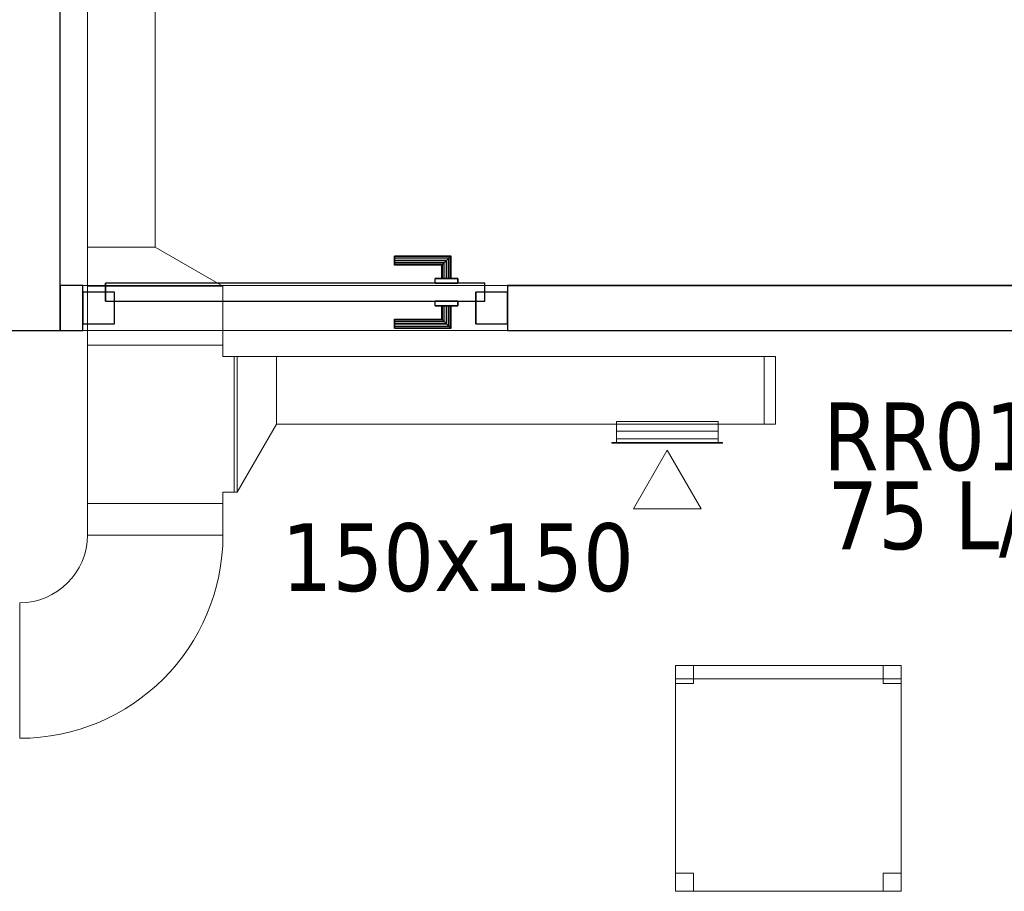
# Model space of a CAD drawing. Header units: metres. Extents: x 397.7 to 427.5, y 12.7 to 28.4.
# Tile 138 of 142: x 421.4 to 423.6, y 23 to 24.9. Entities that reach past the tile are written whole.
import ezdxf

# ---------------------------------------------------------------- set-up
doc = ezdxf.new("R2010")
doc.units = ezdxf.units.M
doc.layers.add('01_CARPINTERIA', color=5, linetype='Continuous', lineweight=25, true_color=0x0000ff)
for name, color, linetype, lineweight in [('02_MOBILIARIO', 7, 'Continuous', 18), ('A-DETL-____-MBND', 7, 'Continuous', 18), ('A-GENM-____-OTLN', 7, 'Continuous', 18), ('A-WALL-____-MCUT', 7, 'Continuous', 25), ('A-WALL-____-OTLN', 7, 'Continuous', 25), ('M-HVAC-CDFF-IDEN', 7, 'Continuous', 30), ('M-HVAC-CDFF-OTLN', 7, 'Continuous', 18), ('M-HVAC-DUCT-IDEN', 7, 'Continuous', 30), ('M-HVAC-DUCT-OTLN', 7, 'Continuous', 18)]:
    doc.layers.add(name, color=color, linetype=linetype, lineweight=lineweight)
doc.styles.add('Tahoma_2', font='tahoma.ttf', dxfattribs={"height": 0.15})

# ---------------------------------------------------------------- blocks, each defined once
blk = doc.blocks.new('Family - Mampara P2-152826-05_CLI_AIRE_P2')
at = {"layer": 'A-WALL-____-MCUT', "color": 253, "true_color": 0xaaaaaa}
for p, q in [((3.5363, 0.1), (0.0207, 0.1)), ((3.5363, 0), (3.5363, 0.1)), ((4.4763, 0.1), (4.4763, 0)), ((4.5263, 0.1), (4.4763, 0.1)), ((4.5263, 0), (4.5263, 0.1)), ((0, 0), (3.5363, 0)), ((4.4763, 0), (4.5263, 0))]:
    blk.add_line(p, q, dxfattribs=at)
at = {"layer": 'A-WALL-____-OTLN', "color": 253, "true_color": 0xaaaaaa}
for p, q in [((3.5363, 0.1), (0.0207, 0.1)), ((3.5363, 0), (3.5363, 0.1)), ((4.5263, 0.1), (4.4763, 0.1)), ((4.4763, 0.1), (4.4763, 0)), ((4.5263, 0), (4.5263, 0.1)), ((3.5363, 0), (0, 0)), ((4.4763, 0), (4.5263, 0))]:
    blk.add_line(p, q, dxfattribs=at)
at = {"layer": 'A-WALL-____-OTLN', "color": 253, "lineweight": 18, "true_color": 0xaaaaaa}
blk.add_line((0, 0), (4.5263, 0), dxfattribs=at)
blk = doc.blocks.new('Family - Vano puerta-152828-05_CLI_AIRE_P2')
at = {"layer": 'A-GENM-____-OTLN', "color": 253, "true_color": 0xaaaaaa}
for p, q in [((422.497, 24.3048), (421.557, 24.3048)), ((421.557, 24.3048), (421.557, 24.2048)), ((421.557, 24.3048), (422.497, 24.3048)), ((421.557, 24.2048), (421.557, 24.3048)), ((422.497, 24.2048), (422.497, 24.3048)), ((422.497, 24.2048), (422.497, 24.3048)), ((421.557, 24.2048), (422.497, 24.2048)), ((422.497, 24.2048), (421.557, 24.2048))]:
    blk.add_line(p, q, dxfattribs=at)
blk = doc.blocks.new('Family - Cadira d_Oficina_P2-152952-05_CLI_AIRE_P2')
at = {"layer": 'A-DETL-____-MBND', "color": 253, "true_color": 0xaaaaaa}
for p, q in [((0, 0), (0, 0.5)), ((0, 0.5), (0.5, 0.5)), ((0.5, 0.5), (0, 0.5)), ((0, 0.5), (0, 0)), ((0, 0.47), (0, 0.5)), ((0, 0.5), (0.5, 0.5)), ((0.5, 0.5), (0, 0.5)), ((0, 0.5), (0, 0.47)), ((0, 0.46), (0, 0.5)), ((0, 0.5), (0.04, 0.5)), ((0.04, 0.5), (0, 0.5)), ((0, 0.5), (0, 0.46)), ((0.04, 0.5), (0.04, 0.46)), ((0.04, 0.46), (0.04, 0.5)), ((0.46, 0.46), (0.46, 0.5)), ((0.46, 0.5), (0.5, 0.5)), ((0.5, 0.5), (0.46, 0.5)), ((0.46, 0.5), (0.46, 0.46)), ((0.5, 0.5), (0.5, 0)), ((0.5, 0), (0.5, 0.5)), ((0.5, 0.5), (0.5, 0.46)), ((0.5, 0.46), (0.5, 0.5)), ((0.5, 0.5), (0.5, 0.47)), ((0.5, 0.47), (0.5, 0.5)), ((0.5, 0.47), (0, 0.47)), ((0, 0.47), (0.5, 0.47)), ((0.04, 0.46), (0, 0.46)), ((0, 0.46), (0.04, 0.46)), ((0.5, 0.46), (0.46, 0.46)), ((0.46, 0.46), (0.5, 0.46)), ((0, 0), (0, 0.04)), ((0, 0.04), (0.04, 0.04)), ((0.04, 0.04), (0, 0.04)), ((0, 0.04), (0, 0)), ((0.04, 0.04), (0.04, 0)), ((0.04, 0), (0.04, 0.04)), ((0.46, 0), (0.46, 0.04)), ((0.46, 0.04), (0.5, 0.04)), ((0.5, 0.04), (0.46, 0.04)), ((0.46, 0.04), (0.46, 0)), ((0.5, 0.04), (0.5, 0)), ((0.5, 0), (0.5, 0.04)), ((0.04, 0), (0, 0)), ((0, 0), (0.04, 0)), ((0.5, 0), (0, 0)), ((0.5, 0), (0.46, 0)), ((0.46, 0), (0.5, 0)), ((0, 0), (0.5, 0))]:
    blk.add_line(p, q, dxfattribs=at)
blk = doc.blocks.new('Family - Evans P2-153044-05_CLI_AIRE_P2')
at = {"layer": 'A-WALL-____-MCUT', "color": 253, "true_color": 0xaaaaaa}
for p, q in [((3.8635, 0.17), (0, 0.17)), ((0, 0.17), (0, 0)), ((3.8635, 0), (3.8635, 0.17)), ((0, 0), (3.8635, 0))]:
    blk.add_line(p, q, dxfattribs=at)
at = {"layer": 'A-WALL-____-OTLN', "color": 253, "true_color": 0xaaaaaa}
for p, q in [((3.8635, 0.17), (0, 0.17)), ((0, 0.17), (0, 0)), ((3.8635, 0), (3.8635, 0.17)), ((0, 0), (3.8635, 0))]:
    blk.add_line(p, q, dxfattribs=at)
at = {"layer": 'A-WALL-____-OTLN', "color": 253, "lineweight": 18, "true_color": 0xaaaaaa}
blk.add_line((0, 0), (3.8635, 0), dxfattribs=at)
blk = doc.blocks.new('Family - LONDR55-XX_ZZ-ARQ-CAA-M3D-Londres55-153065-05_CLI_AIRE_P2')
at = {"layer": '01_CARPINTERIA', "color": 161, "true_color": 0xaaaaff}
for p, q in [((0.69, 0.1487), (0.69, 0.15)), ((0.69, 0.15), (0.69, 0.1487)), ((0.815, 0.15), (0.69, 0.15)), ((0.69, 0.145), (0.69, 0.1487)), ((0.69, 0.1487), (0.69, 0.145)), ((0.8137, 0.1487), (0.69, 0.1487)), ((0.8137, 0.1487), (0.69, 0.1487)), ((0.69, 0.14), (0.69, 0.145)), ((0.69, 0.145), (0.69, 0.14)), ((0.81, 0.145), (0.69, 0.145)), ((0.81, 0.145), (0.69, 0.145)), ((0.69, 0.135), (0.69, 0.14)), ((0.69, 0.14), (0.69, 0.135)), ((0.69, 0.14), (0.805, 0.14)), ((0.805, 0.14), (0.69, 0.14)), ((0.69, 0.135), (0.69, 0.1313)), ((0.69, 0.1313), (0.69, 0.135)), ((0.8, 0.135), (0.69, 0.135)), ((0.8, 0.135), (0.69, 0.135)), ((0.69, 0.1313), (0.69, 0.13)), ((0.69, 0.13), (0.69, 0.1313)), ((0.7963, 0.1313), (0.69, 0.1313)), ((0.7963, 0.1313), (0.69, 0.1313)), ((0.795, 0.13), (0.7963, 0.1313)), ((0.7963, 0.1313), (0.795, 0.13)), ((0.7963, 0.1313), (0.8, 0.135)), ((0.8, 0.135), (0.7963, 0.1313)), ((0.7963, 0.1), (0.7963, 0.1313)), ((0.7963, 0.1), (0.7963, 0.1313)), ((0.8, 0.135), (0.805, 0.14)), ((0.805, 0.14), (0.8, 0.135)), ((0.8, 0.1), (0.8, 0.135)), ((0.8, 0.1), (0.8, 0.135)), ((0.81, 0.145), (0.805, 0.14)), ((0.805, 0.14), (0.81, 0.145)), ((0.805, 0.14), (0.805, 0.1)), ((0.805, 0.1), (0.805, 0.14)), ((0.8137, 0.1487), (0.81, 0.145)), ((0.81, 0.145), (0.8137, 0.1487)), ((0.81, 0.1), (0.81, 0.145)), ((0.81, 0.1), (0.81, 0.145)), ((0.815, 0.15), (0.8137, 0.1487)), ((0.8137, 0.1487), (0.815, 0.15)), ((0.8137, 0.1), (0.8137, 0.1487)), ((0.8137, 0.1), (0.8137, 0.1487)), ((0.815, 0.1), (0.815, 0.15)), ((0.795, 0.13), (0.69, 0.13)), ((0.795, 0.1), (0.795, 0.13)), ((0.89, 0.09), (0.05, 0.09)), ((0.05, 0.09), (0.05, 0.05)), ((0.89, 0.09), (0.05, 0.09)), ((0.05, 0.05), (0.05, 0.09)), ((0.83, 0.1), (0.78, 0.1)), ((0.78, 0.1), (0.83, 0.1)), ((0.78, 0.09), (0.78, 0.1)), ((0.78, 0.09), (0.78, 0.1)), ((0.83, 0.09), (0.78, 0.09)), ((0.78, 0.09), (0.83, 0.09)), ((0.7963, 0.1), (0.795, 0.1)), ((0.795, 0.1), (0.7963, 0.1)), ((0.8, 0.1), (0.7963, 0.1)), ((0.7963, 0.1), (0.8, 0.1)), ((0.805, 0.1), (0.8, 0.1)), ((0.8, 0.1), (0.805, 0.1)), ((0.81, 0.1), (0.805, 0.1)), ((0.805, 0.1), (0.81, 0.1)), ((0.81, 0.1), (0.8137, 0.1)), ((0.8137, 0.1), (0.81, 0.1)), ((0.8137, 0.1), (0.815, 0.1)), ((0.815, 0.1), (0.8137, 0.1)), ((0.83, 0.09), (0.83, 0.1)), ((0.83, 0.1), (0.83, 0.09)), ((0.89, 0.05), (0.89, 0.09)), ((0.89, 0.05), (0.89, 0.09)), ((0.07, 0.07), (0, 0.07)), ((0, 0.07), (0, 0)), ((0.07, 0.07), (0, 0.07)), ((0, 0), (0, 0.07)), ((0.07, 0), (0.07, 0.07)), ((0.07, 0), (0.07, 0.07)), ((0.94, 0.07), (0.87, 0.07)), ((0.87, 0.07), (0.87, 0)), ((0.94, 0.07), (0.87, 0.07)), ((0.87, 0), (0.87, 0.07)), ((0.94, 0), (0.94, 0.07)), ((0.94, 0), (0.94, 0.07)), ((0.05, 0.05), (0.89, 0.05)), ((0.05, 0.05), (0.89, 0.05)), ((0.78, 0.05), (0.83, 0.05)), ((0.83, 0.05), (0.78, 0.05)), ((0.78, 0.04), (0.78, 0.05)), ((0.78, 0.04), (0.78, 0.05)), ((0.83, 0.04), (0.83, 0.05)), ((0.83, 0.05), (0.83, 0.04)), ((0.78, 0.04), (0.83, 0.04)), ((0.83, 0.04), (0.78, 0.04)), ((0.7963, 0.04), (0.795, 0.04)), ((0.795, 0.04), (0.7963, 0.04)), ((0.795, 0.01), (0.795, 0.04)), ((0.8, 0.04), (0.7963, 0.04)), ((0.7963, 0.04), (0.8, 0.04)), ((0.7963, 0.0087), (0.7963, 0.04)), ((0.7963, 0.0087), (0.7963, 0.04)), ((0.8, 0.04), (0.805, 0.04)), ((0.805, 0.04), (0.8, 0.04)), ((0.8, 0.005), (0.8, 0.04)), ((0.8, 0.005), (0.8, 0.04)), ((0.805, 0.04), (0.81, 0.04)), ((0.81, 0.04), (0.805, 0.04)), ((0.805, 0.04), (0.805, 0)), ((0.805, 0), (0.805, 0.04)), ((0.81, 0.04), (0.8137, 0.04)), ((0.8137, 0.04), (0.81, 0.04)), ((0.81, -0.005), (0.81, 0.04)), ((0.81, -0.005), (0.81, 0.04)), ((0.8137, 0.04), (0.815, 0.04)), ((0.815, 0.04), (0.8137, 0.04)), ((0.8137, -0.0087), (0.8137, 0.04)), ((0.8137, -0.0087), (0.8137, 0.04)), ((0.815, -0.01), (0.815, 0.04)), ((0, 0), (0.07, 0)), ((0, 0), (0.07, 0)), ((0.69, 0.0087), (0.69, 0.01)), ((0.69, 0.01), (0.69, 0.0087)), ((0.69, 0.01), (0.795, 0.01)), ((0.69, 0.005), (0.69, 0.0087)), ((0.69, 0.0087), (0.69, 0.005)), ((0.69, 0.0087), (0.7963, 0.0087)), ((0.69, 0.0087), (0.7963, 0.0087)), ((0.69, 0), (0.69, 0.005)), ((0.69, 0.005), (0.69, 0)), ((0.69, 0.005), (0.8, 0.005)), ((0.69, 0.005), (0.8, 0.005)), ((0.69, -0.005), (0.69, 0)), ((0.69, 0), (0.69, -0.005)), ((0.805, 0), (0.69, 0)), ((0.69, 0), (0.805, 0)), ((0.7963, 0.0087), (0.795, 0.01)), ((0.795, 0.01), (0.7963, 0.0087)), ((0.8, 0.005), (0.7963, 0.0087)), ((0.7963, 0.0087), (0.8, 0.005)), ((0.805, 0), (0.8, 0.005)), ((0.8, 0.005), (0.805, 0)), ((0.805, 0), (0.81, -0.005)), ((0.87, 0), (0.94, 0)), ((0.87, 0), (0.94, 0)), ((0.69, -0.005), (0.69, -0.0087)), ((0.69, -0.0087), (0.69, -0.005)), ((0.69, -0.005), (0.81, -0.005)), ((0.69, -0.005), (0.81, -0.005)), ((0.69, -0.0087), (0.69, -0.01)), ((0.69, -0.01), (0.69, -0.0087)), ((0.69, -0.0087), (0.8137, -0.0087)), ((0.69, -0.0087), (0.8137, -0.0087)), ((0.69, -0.01), (0.815, -0.01)), ((0.81, -0.005), (0.805, 0)), ((0.81, -0.005), (0.8137, -0.0087)), ((0.8137, -0.0087), (0.81, -0.005)), ((0.8137, -0.0087), (0.815, -0.01)), ((0.815, -0.01), (0.8137, -0.0087))]:
    blk.add_line(p, q, dxfattribs=at)
blk = doc.blocks.new('Family - Porta P2-153066-05_CLI_AIRE_P2')
blk.add_blockref('Family - LONDR55-XX_ZZ-ARQ-CAA-M3D-Londres55-153065-05_CLI_AIRE_P2', (0, 0))
blk = doc.blocks.new('LONDR55-XX_ZZ-ARQ-CAA-M3D-Londres55_ifc-1-05_CLI_AIRE_P2')
at = {"layer": '01_CARPINTERIA', "color": 253, "lineweight": 18, "true_color": 0xaaaaaa}
blk.add_blockref('Family - Porta P2-153066-05_CLI_AIRE_P2', (421.557, 24.2198), dxfattribs=at)
at = {"layer": '02_MOBILIARIO', "color": 253, "lineweight": 18, "true_color": 0xaaaaaa}
blk.add_blockref('Family - Cadira d_Oficina_P2-152952-05_CLI_AIRE_P2', (422.8687, 22.9636), dxfattribs=at)
at = {"layer": 'A-GENM-____-OTLN', "color": 253, "lineweight": 18, "true_color": 0xaaaaaa}
blk.add_blockref('Family - Vano puerta-152828-05_CLI_AIRE_P2', (0, 0), dxfattribs=at)
at = {"layer": 'A-WALL-____-OTLN', "color": 253, "lineweight": 18, "true_color": 0xaaaaaa}
for name, p, rotation in [('Family - Evans P2-153044-05_CLI_AIRE_P2', (421.507, 24.2048), 90), ('Family - Mampara P2-152826-05_CLI_AIRE_P2', (426.0333, 24.3048), 180)]:
    blk.add_blockref(name, p, dxfattribs=dict(at, rotation=rotation))
blk = doc.blocks.new('M_Codo rectangular - Radio - 1 W-462207-05_CLI_AIRE_P2')
at = {"layer": 'M-HVAC-DUCT-OTLN', "color": 40, "true_color": 0xffbf00}
for p, q in [((-0.15, 0.3), (0.15, 0.3)), ((0.15, 0.3), (-0.15, 0.3)), ((-0.3, 0.15), (-0.3, -0.15)), ((-0.3, -0.15), (-0.3, 0.15))]:
    blk.add_line(p, q, dxfattribs=at)
for radius in [0.15, 0.15, 0.45, 0.45]:
    blk.add_arc((-0.3, 0.3), radius, 270, 0, dxfattribs=at)
blk = doc.blocks.new('M_Te rectangular - Estándar-486974-05_CLI_AIRE_P2')
at = {"layer": 'M-HVAC-DUCT-OTLN', "color": 40, "true_color": 0xffbf00}
for p, q in [((-0.175, 0.15), (-0.175, -0.15)), ((-0.175, -0.15), (-0.175, 0.15)), ((-0.175, 0.15), (0.175, 0.15)), ((0.175, 0.15), (-0.175, 0.15)), ((0.175, -0.15), (0.175, 0.15)), ((0.175, 0.15), (0.175, -0.15)), ((-0.15, -0.15), (-0.175, -0.15)), ((-0.15, -0.15), (-0.175, -0.15)), ((-0.15, -0.15), (-0.15, -0.175)), ((-0.15, -0.175), (-0.15, -0.15)), ((0.15, -0.15), (0.15, -0.175)), ((0.175, -0.15), (0.15, -0.15)), ((0.175, -0.15), (0.15, -0.15)), ((0.15, -0.175), (0.15, -0.15)), ((-0.15, -0.175), (0.15, -0.175)), ((0.15, -0.175), (-0.15, -0.175))]:
    blk.add_line(p, q, dxfattribs=at)
blk = doc.blocks.new('M_Transición rectangular - Ángulo - 60 grados-465381-05_CLI_AIRE_P2')
at = {"layer": 'M-HVAC-DUCT-OTLN', "color": 40, "true_color": 0xffbf00}
for p, q in [((0, 0.15), (0, -0.15)), ((0, 0.15), (0.0866, 0.15)), ((0, 0.15), (0.0866, 0.15)), ((0, -0.15), (0, 0.15)), ((0.0866, 0), (0.0866, 0.15)), ((0.0866, 0.15), (0.0866, 0)), ((0, -0.15), (0.0866, 0)), ((0.0866, 0), (0, -0.15))]:
    blk.add_line(p, q, dxfattribs=at)
blk = doc.blocks.new('M_Transición rectangular - Ángulo - 60 grados-492087-05_CLI_AIRE_P2')
at = {"layer": 'M-HVAC-DUCT-OTLN', "color": 40, "true_color": 0xffbf00}
for p, q in [((0, 0.075), (0.0866, 0.225)), ((0, 0.075), (0.0866, 0.225)), ((0.0866, -0.075), (0.0866, 0.225)), ((0.0866, 0.225), (0.0866, -0.075)), ((0, 0.075), (0, -0.075)), ((0, -0.075), (0, 0.075)), ((0, -0.075), (0.0866, -0.075)), ((0.0866, -0.075), (0, -0.075))]:
    blk.add_line(p, q, dxfattribs=at)
blk = doc.blocks.new('ZYR_03_06_04_01 Reixa Paret Retorn - RR01_V-478031-05_CLI_AIRE_P2')
at = {"layer": 'M-HVAC-CDFF-OTLN', "color": 40, "true_color": 0xffbf00}
for p, q in [((0.1225, 0.002), (-0.1225, 0.002)), ((-0.1225, 0.002), (0.1225, 0.002)), ((-0.1225, 0.002), (-0.1225, 0)), ((-0.1225, 0.002), (-0.1225, 0)), ((0.1225, 0), (-0.1225, 0)), ((-0.1225, 0), (0.1225, 0)), ((0.1125, 0.01), (-0.1125, 0.01)), ((-0.1125, 0.01), (0.1125, 0.01)), ((-0.1125, 0.01), (-0.1125, 0)), ((-0.1125, 0.01), (-0.1125, 0)), ((0.1125, 0.002), (-0.1125, 0.002)), ((-0.1125, 0.002), (0.1125, 0.002)), ((-0.1125, 0.002), (-0.1125, 0)), ((-0.1125, 0.002), (-0.1125, 0)), ((0.1125, 0), (-0.1125, 0)), ((-0.1125, 0), (0.1125, 0)), ((0.1125, 0), (-0.1125, 0)), ((-0.1125, 0), (0.1125, 0)), ((0.1125, 0), (0.1125, 0.01)), ((0.1125, 0.01), (0.1125, 0)), ((0.1125, 0), (0.1125, 0.002)), ((0.1125, 0.002), (0.1125, 0)), ((0.1225, 0), (0.1225, 0.002)), ((0.1225, 0.002), (0.1225, 0)), ((0, -0.015), (-0.075, -0.1449)), ((0, -0.015), (0.075, -0.1449)), ((0.075, -0.1449), (-0.075, -0.1449))]:
    blk.add_line(p, q, dxfattribs=at)
blk = doc.blocks.new('MEP_15_03 Injerto Conducte - Mínimo-V2-05_CLI_AIRE_P2')
at = {"layer": 'M-HVAC-DUCT-OTLN', "color": 40, "true_color": 0xffbf00}
for p, q in [((-0.006096, 0.1125), (-0.006096, -0.1125)), ((-0.006096, -0.1125), (-0.006096, 0.1125)), ((-0.006096, 0.1125), (0.015, 0.1125)), ((0.015, 0.1125), (-0.006096, 0.1125)), ((0.015, 0.1125), (0.015, -0.1125)), ((0.015, -0.1125), (0.015, 0.1125)), ((0.015, -0.1125), (-0.006096, -0.1125)), ((0.015, -0.1125), (-0.006096, -0.1125))]:
    blk.add_line(p, q, dxfattribs=at)
blk = doc.blocks.new('M_Remate rectangular - Estándar-481061-05_CLI_AIRE_P2')
at = {"layer": 'M-HVAC-DUCT-OTLN', "color": 40, "true_color": 0xffbf00}
for p, q in [((0, 0.075), (0, -0.075)), ((0, -0.075), (0, 0.075)), ((0, 0.075), (0.025, 0.075)), ((0.025, 0.075), (0, 0.075)), ((0.025, 0.075), (0.025, -0.075)), ((0.025, -0.075), (0.025, 0.075)), ((0.025, -0.075), (0, -0.075)), ((0.025, -0.075), (0, -0.075))]:
    blk.add_line(p, q, dxfattribs=at)

msp = doc.modelspace()

# ---------------------------------------------------------------- linework, layer by layer
at = {"layer": 'M-HVAC-DUCT-OTLN', "color": 40, "true_color": 0xffbf00}
for p, q in [((421.5672, 24.3895), (421.5672, 27.5252)), ((421.7172, 27.5252), (421.7172, 24.3895)), ((421.5672, 24.3895), (421.7172, 24.3895)), ((421.5672, 24.3029), (421.8672, 24.3029)), ((421.5672, 24.1723), (421.5672, 24.3029)), ((421.8672, 24.3029), (421.8672, 24.1723)), ((421.5672, 24.1723), (421.8672, 24.1723)), ((421.8922, 23.8473), (421.8922, 24.1473)), ((421.8922, 24.1473), (421.8988, 24.1473)), ((421.8988, 23.8473), (421.8988, 24.1473)), ((421.9854, 24.1473), (421.9854, 23.9973)), ((421.9854, 24.1473), (423.0654, 24.1473)), ((423.0654, 24.1473), (423.0654, 23.9973)), ((422.7382, 24.0034), (422.9632, 24.0034)), ((422.7382, 24.0034), (422.7382, 23.9973)), ((422.9632, 23.9973), (422.9632, 24.0034)), ((423.0654, 23.9973), (421.9854, 23.9973)), ((422.7382, 23.9823), (422.9632, 23.9823)), ((422.7382, 23.9652), (422.7382, 23.9823)), ((422.9632, 23.9823), (422.9632, 23.9652)), ((422.7382, 23.9652), (422.9632, 23.9652)), ((421.8988, 23.8473), (421.8922, 23.8473)), ((421.5672, 23.8223), (421.8672, 23.8223)), ((421.5672, 23.7522), (421.5672, 23.8223)), ((421.8672, 23.8223), (421.8672, 23.7522)), ((421.5672, 23.7522), (421.8672, 23.7522))]:
    msp.add_line(p, q, dxfattribs=at)

# ---------------------------------------------------------------- block references
at = {"lineweight": 5}
msp.add_blockref('LONDR55-XX_ZZ-ARQ-CAA-M3D-Londres55_ifc-1-05_CLI_AIRE_P2', (0, 0), dxfattribs=at)
at = {"layer": 'M-HVAC-CDFF-OTLN', "color": 40, "true_color": 0xffbf00}
msp.add_blockref('ZYR_03_06_04_01 Reixa Paret Retorn - RR01_V-478031-05_CLI_AIRE_P2', (422.8507, 23.9552), dxfattribs=at)
at = {"layer": 'M-HVAC-DUCT-OTLN', "color": 40, "true_color": 0xffbf00}
for name, p, rotation in [('M_Transición rectangular - Ángulo - 60 grados-465381-05_CLI_AIRE_P2', (421.7172, 24.3029), 90), ('M_Te rectangular - Estándar-486974-05_CLI_AIRE_P2', (421.7172, 23.9973), 90), ('M_Transición rectangular - Ángulo - 60 grados-492087-05_CLI_AIRE_P2', (421.9854, 24.0723), 180)]:
    msp.add_blockref(name, p, dxfattribs=dict(at, rotation=rotation))
for name, p in [('M_Remate rectangular - Estándar-481061-05_CLI_AIRE_P2', (423.0654, 24.0723)), ('M_Codo rectangular - Radio - 1 W-462207-05_CLI_AIRE_P2', (421.7172, 23.4522))]:
    msp.add_blockref(name, p, dxfattribs=at)
at = {"layer": 'M-HVAC-DUCT-OTLN', "color": 40, "true_color": 0xffbf00, "extrusion": (0, 0, -1), "rotation": 270}
msp.add_blockref('MEP_15_03 Injerto Conducte - Mínimo-V2-05_CLI_AIRE_P2', (-422.8507, 23.9973), dxfattribs=at)

# ---------------------------------------------------------------- texts
at = {"layer": 'M-HVAC-CDFF-IDEN', "char_height": 0.15, "attachment_point": 1, "style": 'Tahoma_2'}
for s, insert, width in [('RR01_V', (423.1957, 24.0456), 0.84578), ('75 L/s', (423.2051, 23.8709), 0.661392)]:
    msp.add_mtext(s, dxfattribs=dict(at, insert=insert, width=width))
at = {"layer": 'M-HVAC-DUCT-IDEN', "insert": (421.9968, 23.7783), "char_height": 0.15, "width": 0.913924, "attachment_point": 1, "style": 'Tahoma_2'}
msp.add_mtext('150x150', dxfattribs=at)

doc.saveas('drawing.dxf')
